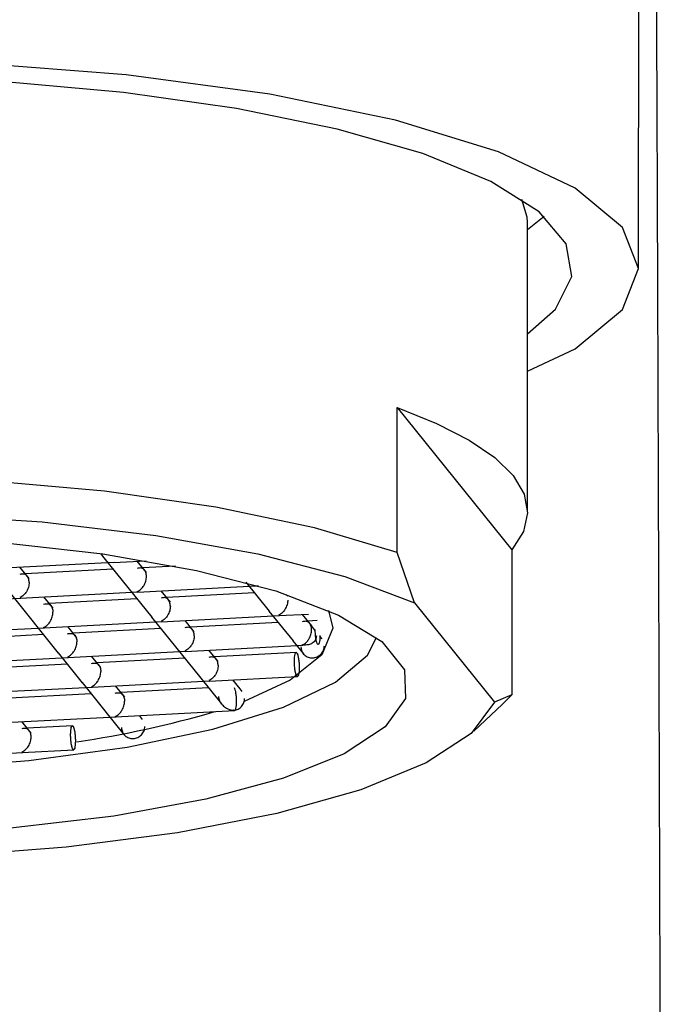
# Model space of a CAD drawing. Header units: millimetres. Extents: x 4289.006 to 4289.22, y 1598.803 to 1599.064.
# Tile 4 of 5: x 4289.117 to 4289.128, y 1599.015 to 1599.032. Entities that reach past the tile are written whole.
import ezdxf

# ---------------------------------------------------------------- set-up
doc = ezdxf.new("R2010")
doc.units = ezdxf.units.MM
doc.layers.add('SANINDUSA', color=3, linetype='Continuous')

msp = doc.modelspace()

# ---------------------------------------------------------------- linework, layer by layer
at = {"layer": 'SANINDUSA'}
for p, q in [((4289.125132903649, 1599.028107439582), (4289.125408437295, 1599.028325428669)), ((4289.125132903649, 1599.023390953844), (4289.125132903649, 1599.02822867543)), ((4289.122955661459, 1599.022714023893), (4289.122955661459, 1599.025132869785)), ((4289.122955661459, 1599.025132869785), (4289.124868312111, 1599.022757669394)), ((4289.118000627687, 1599.022695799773), (4289.118060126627, 1599.022621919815)), ((4289.123243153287, 1599.021873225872), (4289.122955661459, 1599.022714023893)), ((4289.124868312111, 1599.022757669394), (4289.124868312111, 1599.020338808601)), ((4289.116259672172, 1599.022447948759), (4289.118230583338, 1599.022549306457)), ((4289.118057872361, 1599.022624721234), (4289.118458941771, 1599.022126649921)), ((4289.118219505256, 1599.022548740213), (4289.118763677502, 1599.022576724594)), ((4289.11877048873, 1599.022377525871), (4289.118616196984, 1599.022569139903)), ((4289.116810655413, 1599.022276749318), (4289.116656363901, 1599.022468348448)), ((4289.118212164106, 1599.022433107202), (4289.116745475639, 1599.022357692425)), ((4289.11925394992, 1599.022486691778), (4289.118705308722, 1599.022458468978)), ((4289.120427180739, 1599.022216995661), (4289.120817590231, 1599.021732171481)), ((4289.116496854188, 1599.022028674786), (4289.116897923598, 1599.021530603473)), ((4289.116658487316, 1599.021952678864), (4289.118629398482, 1599.022054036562)), ((4289.118456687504, 1599.022129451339), (4289.118857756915, 1599.021631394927)), ((4289.118618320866, 1599.022053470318), (4289.120589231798, 1599.022154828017)), ((4289.119169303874, 1599.021882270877), (4289.119015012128, 1599.022073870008)), ((4289.120570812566, 1599.022038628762), (4289.119104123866, 1599.021963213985)), ((4289.120578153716, 1599.022154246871), (4289.120641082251, 1599.022157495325)), ((4289.114698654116, 1599.021851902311), (4289.116669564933, 1599.021953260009)), ((4289.117209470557, 1599.021781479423), (4289.117055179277, 1599.021973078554)), ((4289.11861097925, 1599.021937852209), (4289.117144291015, 1599.021862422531)), ((4289.121129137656, 1599.02198304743), (4289.121103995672, 1599.022014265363)), ((4289.123243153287, 1599.021873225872), (4289.124580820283, 1599.020212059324)), ((4289.120815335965, 1599.021734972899), (4289.121216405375, 1599.021236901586)), ((4289.116895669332, 1599.021533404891), (4289.117296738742, 1599.021035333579)), ((4289.117057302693, 1599.021457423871), (4289.119028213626, 1599.021558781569)), ((4289.118855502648, 1599.021634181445), (4289.119256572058, 1599.021136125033)), ((4289.119017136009, 1599.021558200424), (4289.120988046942, 1599.021659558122)), ((4289.119568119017, 1599.021387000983), (4289.119413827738, 1599.021578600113)), ((4289.120969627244, 1599.021543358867), (4289.119502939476, 1599.02146794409)), ((4289.12097696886, 1599.021658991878), (4289.12147577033, 1599.021684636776)), ((4289.121527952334, 1599.021487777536), (4289.121373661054, 1599.021679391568)), ((4289.121620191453, 1599.021576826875), (4289.121462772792, 1599.021568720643)), ((4289.115097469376, 1599.021356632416), (4289.117068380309, 1599.021457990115)), ((4289.117608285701, 1599.021286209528), (4289.117453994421, 1599.02147782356)), ((4289.119009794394, 1599.021442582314), (4289.117543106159, 1599.021367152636)), ((4289.121587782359, 1599.021413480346), (4289.121525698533, 1599.021490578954)), ((4289.117049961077, 1599.021341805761), (4289.115583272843, 1599.021266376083)), ((4289.121214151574, 1599.021239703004), (4289.121389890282, 1599.021021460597)), ((4289.121701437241, 1599.021272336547), (4289.121666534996, 1599.021315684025)), ((4289.117294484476, 1599.021038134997), (4289.117695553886, 1599.020540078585)), ((4289.117456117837, 1599.020962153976), (4289.11942702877, 1599.021063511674)), ((4289.119254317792, 1599.021138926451), (4289.119655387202, 1599.020640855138)), ((4289.119415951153, 1599.02106294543), (4289.121386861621, 1599.021164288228)), ((4289.119966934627, 1599.020891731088), (4289.119812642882, 1599.02108334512)), ((4289.121272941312, 1599.02104318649), (4289.11990175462, 1599.020972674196)), ((4289.11549628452, 1599.020861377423), (4289.117467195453, 1599.02096272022)), ((4289.11800710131, 1599.020790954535), (4289.117852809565, 1599.020982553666)), ((4289.119408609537, 1599.020947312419), (4289.117941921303, 1599.020871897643)), ((4289.117448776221, 1599.020846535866), (4289.115982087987, 1599.020771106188)), ((4289.11769329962, 1599.020542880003), (4289.118094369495, 1599.02004480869)), ((4289.117854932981, 1599.020466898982), (4289.119825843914, 1599.02056824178)), ((4289.119653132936, 1599.020643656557), (4289.120021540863, 1599.020186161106)), ((4289.119814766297, 1599.020567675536), (4289.121293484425, 1599.020643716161)), ((4289.120333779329, 1599.020436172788), (4289.120211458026, 1599.020588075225)), ((4289.115895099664, 1599.020366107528), (4289.117866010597, 1599.020467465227)), ((4289.118405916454, 1599.02029568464), (4289.118251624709, 1599.020487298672)), ((4289.119807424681, 1599.020452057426), (4289.118340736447, 1599.020376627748)), ((4289.120369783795, 1599.020391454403), (4289.120333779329, 1599.020436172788)), ((4289.117847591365, 1599.020351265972), (4289.11638090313, 1599.020275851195)), ((4289.124868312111, 1599.020338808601), (4289.124580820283, 1599.020212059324)), ((4289.124716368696, 1599.020180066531), (4289.124868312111, 1599.020338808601)), ((4289.118092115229, 1599.020047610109), (4289.118393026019, 1599.01967393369)), ((4289.118253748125, 1599.019971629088), (4289.120244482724, 1599.020074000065)), ((4289.120192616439, 1599.020073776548), (4289.120208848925, 1599.020078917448)), ((4289.120233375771, 1599.020075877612), (4289.120192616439, 1599.020073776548)), ((4289.120208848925, 1599.020078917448), (4289.120225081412, 1599.020086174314)), ((4289.120208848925, 1599.020078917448), (4289.120233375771, 1599.020075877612)), ((4289.120225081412, 1599.020086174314), (4289.120233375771, 1599.020075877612)), ((4289.124233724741, 1599.019729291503), (4289.124716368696, 1599.020180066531)), ((4289.116293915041, 1599.019870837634), (4289.118264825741, 1599.019972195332)), ((4289.116844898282, 1599.019699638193), (4289.116690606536, 1599.019891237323)), ((4289.118704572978, 1599.019924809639), (4289.118650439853, 1599.019992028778)), ((4289.117535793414, 1599.01981945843), (4289.116779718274, 1599.0197805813)), ((4289.116692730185, 1599.01937558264), (4289.117556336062, 1599.0194199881)), ((4289.114732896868, 1599.019274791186), (4289.116703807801, 1599.019376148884))]:
    msp.add_line(p, q, dxfattribs=at)
at = {"layer": 'SANINDUSA', "flags": 128}
for points in [[(4289.125132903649, 1599.025739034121), (4289.12592863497, 1599.026115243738), (4289.126716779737, 1599.026771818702), (4289.1269829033, 1599.027454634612), (4289.126716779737, 1599.028137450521), (4289.12592863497, 1599.028794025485), (4289.124648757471, 1599.029399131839), (4289.122926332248, 1599.02992950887), (4289.120827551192, 1599.030364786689), (4289.118433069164, 1599.030688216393), (4289.115834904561, 1599.030887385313), (4289.113132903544, 1599.030954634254), (4289.110430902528, 1599.030887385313), (4289.107832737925, 1599.030688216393), (4289.105438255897, 1599.030364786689), (4289.10333947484, 1599.02992950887), (4289.101617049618, 1599.029399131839), (4289.100337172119, 1599.028794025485), (4289.099549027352, 1599.028137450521), (4289.099282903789, 1599.027454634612), (4289.099549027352, 1599.026771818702), (4289.100337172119, 1599.026115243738), (4289.10113290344, 1599.025739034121)], [(4289.125132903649, 1599.026365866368), (4289.125596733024, 1599.026775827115), (4289.125871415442, 1599.027317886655), (4289.125779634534, 1599.027863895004), (4289.125324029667, 1599.028398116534), (4289.124517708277, 1599.028905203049), (4289.123383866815, 1599.029370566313), (4289.121955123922, 1599.029780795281), (4289.120272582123, 1599.030124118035), (4289.118384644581, 1599.030390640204), (4289.116345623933, 1599.030572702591), (4289.114214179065, 1599.030665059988), (4289.112051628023, 1599.030665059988), (4289.109920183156, 1599.030572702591), (4289.107881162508, 1599.030390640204), (4289.105993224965, 1599.030124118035), (4289.104310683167, 1599.029780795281), (4289.102881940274, 1599.029370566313), (4289.101748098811, 1599.028905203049), (4289.100941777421, 1599.028398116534), (4289.100486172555, 1599.027863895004), (4289.100394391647, 1599.027317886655), (4289.100669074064, 1599.026775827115), (4289.10113290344, 1599.026365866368)], [(4289.125132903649, 1599.02822867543), (4289.125128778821, 1599.028308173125), (4289.125038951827, 1599.028607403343)], [(4289.122955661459, 1599.025132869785), (4289.123611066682, 1599.024868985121), (4289.124155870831, 1599.024589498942), (4289.124584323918, 1599.024297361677), (4289.124891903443, 1599.023995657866), (4289.125075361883, 1599.023687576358), (4289.12513276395, 1599.023376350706), (4289.125063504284, 1599.023065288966), (4289.124868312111, 1599.022757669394)], [(4289.122955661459, 1599.022714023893), (4289.12157648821, 1599.023126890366), (4289.119929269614, 1599.023471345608), (4289.11806629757, 1599.023736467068), (4289.11604671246, 1599.02391383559), (4289.113934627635, 1599.023997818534), (4289.111797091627, 1599.023985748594), (4289.109701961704, 1599.023878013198), (4289.107715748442, 1599.023678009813), (4289.105901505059, 1599.023392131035), (4289.104316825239, 1599.023029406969), (4289.103012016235, 1599.022601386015), (4289.102028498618, 1599.022121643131), (4289.101397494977, 1599.021605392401)], [(4289.101684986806, 1599.020764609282), (4289.102072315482, 1599.021283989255), (4289.102825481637, 1599.021777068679), (4289.10391957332, 1599.022227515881), (4289.105318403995, 1599.022620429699), (4289.106975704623, 1599.022942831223), (4289.108836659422, 1599.02318405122), (4289.110839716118, 1599.023336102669), (4289.11291862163, 1599.023393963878), (4289.115004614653, 1599.023355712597), (4289.117028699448, 1599.023222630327), (4289.118923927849, 1599.022999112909), (4289.120627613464, 1599.022692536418), (4289.122083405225, 1599.022313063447), (4289.123243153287, 1599.021873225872)], [(4289.116305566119, 1599.022884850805), (4289.118042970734, 1599.022689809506), (4289.119602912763, 1599.022415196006), (4289.120929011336, 1599.02207094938), (4289.121973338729, 1599.021669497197), (4289.122698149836, 1599.021225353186), (4289.123077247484, 1599.0207545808), (4289.123096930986, 1599.020274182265), (4289.122756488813, 1599.019801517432), (4289.122068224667, 1599.019353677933), (4289.121057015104, 1599.01894684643), (4289.119759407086, 1599.018595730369), (4289.118222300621, 1599.018313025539), (4289.116501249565, 1599.018108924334)], [(4289.12180747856, 1599.021745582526), (4289.121882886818, 1599.021451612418), (4289.121700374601, 1599.021006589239), (4289.12116710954, 1599.020579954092), (4289.120400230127, 1599.020224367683)], [(4289.103654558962, 1599.021293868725), (4289.103823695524, 1599.020977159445), (4289.104372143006, 1599.020527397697), (4289.105257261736, 1599.02011332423), (4289.10644503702, 1599.019750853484), (4289.107889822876, 1599.019453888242), (4289.109536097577, 1599.019233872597), (4289.111320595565, 1599.019099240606), (4289.113174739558, 1599.019055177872), (4289.115027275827, 1599.019103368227), (4289.116807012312, 1599.019241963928), (4289.11844555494, 1599.019465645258), (4289.119879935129, 1599.019765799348), (4289.121055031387, 1599.0201309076), (4289.121925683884, 1599.020546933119), (4289.122458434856, 1599.02099788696), (4289.122611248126, 1599.021293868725)], [(4289.124580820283, 1599.020212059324), (4289.124193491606, 1599.019692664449), (4289.123440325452, 1599.019199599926), (4289.122346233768, 1599.018749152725), (4289.120947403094, 1599.018356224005), (4289.119290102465, 1599.018033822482), (4289.117429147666, 1599.017792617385), (4289.115426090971, 1599.017640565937), (4289.113347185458, 1599.017582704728), (4289.111261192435, 1599.017620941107), (4289.10923710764, 1599.017754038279), (4289.107341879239, 1599.017977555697), (4289.105638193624, 1599.018284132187), (4289.104182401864, 1599.018663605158), (4289.103022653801, 1599.019103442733)]]:
    msp.add_lwpolyline(points, dxfattribs=at)
at = {"layer": 'SANINDUSA'}
msp.add_arc((4289.115228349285, 1599.036014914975), 0.01663031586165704, 278.2143000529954, 286.3449276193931, dxfattribs=at)
for points, knots in [([(4289.126983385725, 1599.027452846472), (4289.126985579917, 1599.028542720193), (4289.1269901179, 1599.030796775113), (4289.12699711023, 1599.034281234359), (4289.127004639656, 1599.037764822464), (4289.127012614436, 1599.04111679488), (4289.127021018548, 1599.044210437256), (4289.127029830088, 1599.046880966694), (4289.1270390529, 1599.048995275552), (4289.127050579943, 1599.050361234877), (4289.127064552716, 1599.051509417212), (4289.127081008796, 1599.052527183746), (4289.127095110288, 1599.05305391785), (4289.127103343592, 1599.053012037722), (4289.127106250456, 1599.052997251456)], [0, 0, 0, 0, 0.05104084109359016, 0.1055616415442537, 0.1627950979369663, 0.2229038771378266, 0.2862110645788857, 0.3530991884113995, 0.4241064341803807, 0.5001072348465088, 0.6305670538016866, 0.770143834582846, 0.918846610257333, 1, 1, 1, 1]), ([(4289.12763341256, 1598.887954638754), (4289.127625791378, 1598.891868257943), (4289.127610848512, 1598.899541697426), (4289.127588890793, 1598.910801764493), (4289.127567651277, 1598.921530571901), (4289.12754723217, 1598.931660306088), (4289.127527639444, 1598.941182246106), (4289.127508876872, 1598.950096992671), (4289.127490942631, 1598.9584109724), (4289.127472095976, 1598.96691961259), (4289.127452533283, 1598.975468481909), (4289.127432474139, 1598.983893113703), (4289.127413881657, 1598.991381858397), (4289.127396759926, 1598.997988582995), (4289.127381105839, 1599.003770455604), (4289.127366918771, 1599.008785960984), (4289.127353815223, 1599.013223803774), (4289.127340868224, 1599.017421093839), (4289.127327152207, 1599.021654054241), (4289.127312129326, 1599.026023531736), (4289.127295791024, 1599.030445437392), (4289.127278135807, 1599.034821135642), (4289.127259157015, 1599.039038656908), (4289.127238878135, 1599.042961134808), (4289.127217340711, 1599.04644741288), (4289.127194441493, 1599.049358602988), (4289.127170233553, 1599.051657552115), (4289.127153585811, 1599.052505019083), (4289.127145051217, 1599.052939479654)], [0, 0, 0, 0, 0.04828193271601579, 0.09466646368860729, 0.1388592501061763, 0.1809227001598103, 0.2209752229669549, 0.2591092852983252, 0.2953968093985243, 0.3298934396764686, 0.373171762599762, 0.4134170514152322, 0.450680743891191, 0.4849970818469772, 0.5163871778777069, 0.5448622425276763, 0.5704257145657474, 0.5954008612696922, 0.6230377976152, 0.6533923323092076, 0.6865121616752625, 0.7224622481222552, 0.761330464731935, 0.8032347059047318, 0.8482118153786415, 0.896078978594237, 0.946724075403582, 1, 1, 1, 1]), ([(4289.116809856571, 1599.022212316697), (4289.116809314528, 1599.022224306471), (4289.116808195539, 1599.022249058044), (4289.11679908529, 1599.022282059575), (4289.116784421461, 1599.022310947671), (4289.116759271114, 1599.022338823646), (4289.116716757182, 1599.022360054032), (4289.116677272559, 1599.022351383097), (4289.116653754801, 1599.022346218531)], [0, 0, 0, 0, 0.09923005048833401, 0.204849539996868, 0.3197790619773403, 0.4464369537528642, 0.6702878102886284, 0.9999999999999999, 0.9999999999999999, 0.9999999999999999, 0.9999999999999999]), ([(4289.118769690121, 1599.02231309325), (4289.118769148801, 1599.022325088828), (4289.118768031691, 1599.022349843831), (4289.118758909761, 1599.0223828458), (4289.118744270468, 1599.022411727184), (4289.118719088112, 1599.022439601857), (4289.118676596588, 1599.022460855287), (4289.118637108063, 1599.02245216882), (4289.11861358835, 1599.022446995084)], [0, 0, 0, 0, 0.0992650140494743, 0.2048509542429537, 0.3198576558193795, 0.4464346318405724, 0.6702916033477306, 1, 1, 1, 1]), ([(4289.116809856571, 1599.022212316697), (4289.11680926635, 1599.022199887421), (4289.116808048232, 1599.022174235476), (4289.116798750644, 1599.022134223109), (4289.116784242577, 1599.022094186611), (4289.116759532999, 1599.02204728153), (4289.116715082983, 1599.021992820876), (4289.116676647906, 1599.021971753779), (4289.116653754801, 1599.021959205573)], [0, 0, 0, 0, 0.09925910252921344, 0.2048541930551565, 0.3198071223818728, 0.4464110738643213, 0.6702655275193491, 1, 1, 1, 1]), ([(4289.11861358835, 1599.022059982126), (4289.118637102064, 1599.022072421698), (4289.11867657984, 1599.022093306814), (4289.118719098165, 1599.022148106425), (4289.118744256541, 1599.022194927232), (4289.118758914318, 1599.022234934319), (4289.118768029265, 1599.022274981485), (4289.118769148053, 1599.022300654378), (4289.118769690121, 1599.02231309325)], [0, 0, 0, 0, 0.3297189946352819, 0.5535736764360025, 0.6801791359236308, 0.7951132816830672, 0.9007295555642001, 1, 1, 1, 1]), ([(4289.117052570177, 1599.021850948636), (4289.117075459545, 1599.021856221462), (4289.117113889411, 1599.021865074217), (4289.11715833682, 1599.021843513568), (4289.117183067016, 1599.021815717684), (4289.117197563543, 1599.021786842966), (4289.117206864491, 1599.021753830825), (4289.117208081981, 1599.021729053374), (4289.117208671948, 1599.021717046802)], [0, 0, 0, 0, 0.3297312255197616, 0.553598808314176, 0.6801400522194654, 0.7951236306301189, 0.9007217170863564, 1, 1, 1, 1]), ([(4289.119168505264, 1599.021817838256), (4289.119167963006, 1599.021829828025), (4289.119166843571, 1599.021854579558), (4289.11915773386, 1599.021887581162), (4289.119143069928, 1599.021916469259), (4289.119117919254, 1599.021944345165), (4289.119075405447, 1599.021965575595), (4289.11903592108, 1599.021956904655), (4289.119012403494, 1599.021951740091)], [0, 0, 0, 0, 0.09923018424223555, 0.2048495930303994, 0.3197791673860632, 0.4464373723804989, 0.6702883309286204, 1, 1, 1, 1]), ([(4289.121128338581, 1599.021918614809), (4289.121127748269, 1599.021906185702), (4289.121126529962, 1599.021880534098), (4289.121117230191, 1599.021840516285), (4289.121102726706, 1599.021800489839), (4289.121078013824, 1599.021753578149), (4289.121033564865, 1599.02169911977), (4289.120995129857, 1599.021678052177), (4289.12097223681, 1599.021665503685)], [0, 0, 0, 0, 0.09925710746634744, 0.2048501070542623, 0.3198218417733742, 0.4464233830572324, 0.6702731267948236, 0.9999999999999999, 0.9999999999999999, 0.9999999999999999, 0.9999999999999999]), ([(4289.117052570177, 1599.021463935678), (4289.11707608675, 1599.02147637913), (4289.117115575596, 1599.021497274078), (4289.117158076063, 1599.0215520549), (4289.117183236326, 1599.021598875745), (4289.11719789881, 1599.021638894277), (4289.117207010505, 1599.021678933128), (4289.117208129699, 1599.021704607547), (4289.117208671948, 1599.021717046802)], [0, 0, 0, 0, 0.3296687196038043, 0.5535771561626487, 0.6801859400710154, 0.7951020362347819, 0.9007269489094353, 1, 1, 1, 1]), ([(4289.119168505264, 1599.021817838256), (4289.119167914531, 1599.021805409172), (4289.119166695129, 1599.021779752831), (4289.119157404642, 1599.021739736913), (4289.11914288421, 1599.021699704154), (4289.119118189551, 1599.021652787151), (4289.119073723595, 1599.021598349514), (4289.119035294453, 1599.02157726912), (4289.119012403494, 1599.021564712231)], [0, 0, 0, 0, 0.09925676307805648, 0.2048876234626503, 0.3198024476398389, 0.4464347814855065, 0.6702596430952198, 1, 1, 1, 1]), ([(4289.121527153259, 1599.021423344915), (4289.121526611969, 1599.021435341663), (4289.121525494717, 1599.021460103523), (4289.121516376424, 1599.021493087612), (4289.12150173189, 1599.021521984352), (4289.121476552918, 1599.021549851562), (4289.121434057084, 1599.021571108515), (4289.12139457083, 1599.021562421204), (4289.121371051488, 1599.021557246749)], [0, 0, 0, 0, 0.09924931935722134, 0.2048553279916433, 0.3198333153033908, 0.446408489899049, 0.6702622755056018, 1, 1, 1, 1]), ([(4289.117451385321, 1599.021355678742), (4289.117474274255, 1599.021360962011), (4289.117512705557, 1599.021369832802), (4289.117557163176, 1599.02134823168), (4289.11758187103, 1599.021320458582), (4289.117596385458, 1599.02129158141), (4289.117605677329, 1599.021258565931), (4289.117606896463, 1599.021233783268), (4289.117607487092, 1599.021221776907)], [0, 0, 0, 0, 0.3296987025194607, 0.5535754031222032, 0.6801762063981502, 0.7951068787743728, 0.9007362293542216, 0.9999999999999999, 0.9999999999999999, 0.9999999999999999, 0.9999999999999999]), ([(4289.119567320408, 1599.021322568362), (4289.119566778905, 1599.021334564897), (4289.119565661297, 1599.021359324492), (4289.119556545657, 1599.021392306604), (4289.119541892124, 1599.021421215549), (4289.119516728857, 1599.021449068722), (4289.119474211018, 1599.021470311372), (4289.119434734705, 1599.021461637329), (4289.119411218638, 1599.021456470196)], [0, 0, 0, 0, 0.09926299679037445, 0.2048684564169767, 0.3198195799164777, 0.4464243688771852, 0.6702346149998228, 1, 1, 1, 1]), ([(4289.121371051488, 1599.021170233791), (4289.121394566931, 1599.021182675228), (4289.121434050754, 1599.02120356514), (4289.121476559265, 1599.021258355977), (4289.121501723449, 1599.021305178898), (4289.121516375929, 1599.021345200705), (4289.121525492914, 1599.021385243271), (4289.121526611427, 1599.021410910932), (4289.121527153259, 1599.021423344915)], [0, 0, 0, 0, 0.3296935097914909, 0.5535749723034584, 0.6801817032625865, 0.7951412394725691, 0.9007618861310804, 1, 1, 1, 1]), ([(4289.121667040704, 1599.021327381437), (4289.121666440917, 1599.02130280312), (4289.121665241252, 1599.021253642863), (4289.121656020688, 1599.021200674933), (4289.121642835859, 1599.02117402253), (4289.121627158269, 1599.02117836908), (4289.121611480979, 1599.021212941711), (4289.121598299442, 1599.021272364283), (4289.121589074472, 1599.021348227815), (4289.12158787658, 1599.021400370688), (4289.121587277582, 1599.021426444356)], [0, 0, 0, 0, 0.1249921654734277, 0.2500027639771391, 0.3749832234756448, 0.4999847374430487, 0.6249897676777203, 0.7500006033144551, 0.8749896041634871, 1, 1, 1, 1]), ([(4289.117451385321, 1599.020968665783), (4289.117474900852, 1599.020981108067), (4289.117514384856, 1599.021001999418), (4289.117556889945, 1599.021056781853), (4289.11758205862, 1599.021103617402), (4289.117596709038, 1599.02114362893), (4289.117605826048, 1599.021183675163), (4289.117606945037, 1599.021209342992), (4289.117607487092, 1599.021221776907)], [0, 0, 0, 0, 0.3296979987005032, 0.5535829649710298, 0.6801738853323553, 0.7951467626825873, 0.9007657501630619, 0.9999999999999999, 0.9999999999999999, 0.9999999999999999, 0.9999999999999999]), ([(4289.119567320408, 1599.021322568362), (4289.11956673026, 1599.021310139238), (4289.11956551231, 1599.021284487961), (4289.119556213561, 1599.021244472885), (4289.119541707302, 1599.021204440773), (4289.119516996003, 1599.021157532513), (4289.119472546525, 1599.021103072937), (4289.119434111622, 1599.021082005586), (4289.119411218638, 1599.021069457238)], [0, 0, 0, 0, 0.09926280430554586, 0.2048589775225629, 0.3198205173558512, 0.4464223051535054, 0.6702724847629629, 1, 1, 1, 1]), ([(4289.121606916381, 1599.021324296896), (4289.12160607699, 1599.021312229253), (4289.12160434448, 1599.021287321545), (4289.121590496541, 1599.021253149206), (4289.121568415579, 1599.021222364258), (4289.121530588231, 1599.021191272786), (4289.121465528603, 1599.021164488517), (4289.121406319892, 1599.021168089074), (4289.121371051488, 1599.021170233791)], [0, 0, 0, 0, 0.09926128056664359, 0.204876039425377, 0.3198308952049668, 0.446432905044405, 0.6702608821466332, 1, 1, 1, 1]), ([(4289.121240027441, 1599.020892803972), (4289.121240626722, 1599.020917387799), (4289.121241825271, 1599.020966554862), (4289.121251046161, 1599.021019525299), (4289.121264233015, 1599.021046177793), (4289.121279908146, 1599.021041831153), (4289.121295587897, 1599.021007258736), (4289.1213087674, 1599.020947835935), (4289.121317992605, 1599.020871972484), (4289.121319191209, 1599.020819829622), (4289.121319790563, 1599.020793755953)], [0, 0, 0, 0, 0.1250109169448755, 0.2500188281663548, 0.3749968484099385, 0.499995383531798, 0.624998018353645, 0.750005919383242, 0.8749922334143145, 0.9999999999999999, 0.9999999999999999, 0.9999999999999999, 0.9999999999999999]), ([(4289.121349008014, 1599.021137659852), (4289.121351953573, 1599.021112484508), (4289.121357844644, 1599.021062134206), (4289.121403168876, 1599.021000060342), (4289.121467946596, 1599.020960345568), (4289.121544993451, 1599.020949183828), (4289.121622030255, 1599.020968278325), (4289.121686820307, 1599.021014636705), (4289.121732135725, 1599.021081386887), (4289.121738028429, 1599.021132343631), (4289.121740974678, 1599.021157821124)], [0, 0, 0, 0, 0.1249970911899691, 0.2499922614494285, 0.3749940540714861, 0.4999939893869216, 0.6249996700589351, 0.7499931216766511, 0.8750008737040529, 1, 1, 1, 1]), ([(4289.117850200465, 1599.020860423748), (4289.11787308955, 1599.020865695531), (4289.117911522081, 1599.020874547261), (4289.117955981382, 1599.020852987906), (4289.117980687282, 1599.020825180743), (4289.117995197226, 1599.020796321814), (4289.118004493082, 1599.020763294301), (4289.118005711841, 1599.020738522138), (4289.118006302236, 1599.020726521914)], [0, 0, 0, 0, 0.3296824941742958, 0.5535622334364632, 0.6801888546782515, 0.7951527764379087, 0.900767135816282, 1, 1, 1, 1]), ([(4289.119966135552, 1599.020827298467), (4289.119965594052, 1599.02083929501), (4289.119964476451, 1599.020864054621), (4289.119955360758, 1599.020897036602), (4289.119940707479, 1599.020925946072), (4289.119915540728, 1599.020953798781), (4289.119873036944, 1599.020975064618), (4289.119833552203, 1599.020966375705), (4289.119810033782, 1599.020961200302)], [0, 0, 0, 0, 0.09926182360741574, 0.2048660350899, 0.3198157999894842, 0.4464185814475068, 0.6702685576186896, 1, 1, 1, 1]), ([(4289.121319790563, 1599.020793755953), (4289.121319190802, 1599.020769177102), (4289.121317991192, 1599.020720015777), (4289.12130877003, 1599.020667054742), (4289.121295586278, 1599.020640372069), (4289.121279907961, 1599.020644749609), (4289.121264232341, 1599.020679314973), (4289.121251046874, 1599.020738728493), (4289.12124182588, 1599.020814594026), (4289.121240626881, 1599.02086673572), (4289.121240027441, 1599.020892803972)], [0, 0, 0, 0, 0.1249933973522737, 0.2500052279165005, 0.3749948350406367, 0.4999988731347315, 0.6250051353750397, 0.7499994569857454, 0.875012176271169, 0.9999999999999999, 0.9999999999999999, 0.9999999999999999, 0.9999999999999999]), ([(4289.117850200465, 1599.02047341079), (4289.117873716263, 1599.020485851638), (4289.117913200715, 1599.020506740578), (4289.117955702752, 1599.0205615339), (4289.117980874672, 1599.020608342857), (4289.117995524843, 1599.020648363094), (4289.118004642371, 1599.0206884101), (4289.118005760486, 1599.020714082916), (4289.118006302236, 1599.020726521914)], [0, 0, 0, 0, 0.3296904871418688, 0.5535703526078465, 0.6801450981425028, 0.7951042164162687, 0.9007238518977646, 1, 1, 1, 1]), ([(4289.119966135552, 1599.020827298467), (4289.119965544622, 1599.020814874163), (4289.119964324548, 1599.020789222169), (4289.119955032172, 1599.020749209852), (4289.119940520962, 1599.020709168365), (4289.119915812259, 1599.020662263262), (4289.119871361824, 1599.020607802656), (4289.119832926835, 1599.020586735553), (4289.119810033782, 1599.020574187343)], [0, 0, 0, 0, 0.09922023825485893, 0.2048563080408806, 0.3198089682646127, 0.4464123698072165, 0.6702662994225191, 1, 1, 1, 1]), ([(4289.118249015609, 1599.020365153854), (4289.118271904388, 1599.020370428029), (4289.118310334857, 1599.020379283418), (4289.118354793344, 1599.020357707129), (4289.118379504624, 1599.02032993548), (4289.118394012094, 1599.020301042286), (4289.118403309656, 1599.020268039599), (4289.118404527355, 1599.02024325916), (4289.11840511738, 1599.020231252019)], [0, 0, 0, 0, 0.3297024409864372, 0.5535734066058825, 0.6801769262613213, 0.7951351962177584, 0.9007345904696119, 1, 1, 1, 1]), ([(4289.120233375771, 1599.020460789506), (4289.120238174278, 1599.020449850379), (4289.120247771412, 1599.020427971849), (4289.120259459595, 1599.020368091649), (4289.12026754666, 1599.020296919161), (4289.120268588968, 1599.020248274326), (4289.120269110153, 1599.02022395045)], [0, 0, 0, 0, 0.2499795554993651, 0.4999654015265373, 0.7499677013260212, 1, 1, 1, 1]), ([(4289.118249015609, 1599.019978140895), (4289.118272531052, 1599.01999058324), (4289.118312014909, 1599.020011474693), (4289.11835452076, 1599.020066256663), (4289.118379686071, 1599.020113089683), (4289.118394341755, 1599.020153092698), (4289.118403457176, 1599.020193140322), (4289.118404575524, 1599.020218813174), (4289.11840511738, 1599.020231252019)], [0, 0, 0, 0, 0.3296968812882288, 0.5535810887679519, 0.6801720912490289, 0.7951088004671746, 0.9007274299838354, 0.9999999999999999, 0.9999999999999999, 0.9999999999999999, 0.9999999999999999]), ([(4289.119972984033, 1599.020311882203), (4289.119973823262, 1599.020299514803), (4289.119975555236, 1599.020273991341), (4289.119989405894, 1599.020235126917), (4289.120011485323, 1599.020197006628), (4289.120049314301, 1599.020153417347), (4289.120114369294, 1599.020104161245), (4289.120173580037, 1599.020088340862), (4289.120208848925, 1599.020078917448)], [0, 0, 0, 0, 0.0992702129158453, 0.2048708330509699, 0.3198178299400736, 0.4464208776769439, 0.6702605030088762, 0.9999999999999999, 0.9999999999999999, 0.9999999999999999, 0.9999999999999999]), ([(4289.120233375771, 1599.020075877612), (4289.120256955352, 1599.020082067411), (4289.120304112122, 1599.020094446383), (4289.120361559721, 1599.020142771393), (4289.120401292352, 1599.020205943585), (4289.120406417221, 1599.020253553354), (4289.120408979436, 1599.020277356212)], [0, 0, 0, 0, 0.2500049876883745, 0.4999846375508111, 0.7500136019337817, 1, 1, 1, 1]), ([(4289.120269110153, 1599.02022395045), (4289.120268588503, 1599.020200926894), (4289.120267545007, 1599.020154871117), (4289.120259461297, 1599.020103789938), (4289.120247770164, 1599.020072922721), (4289.120238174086, 1599.02007489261), (4289.120233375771, 1599.020075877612)], [0, 0, 0, 0, 0.2499618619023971, 0.5000177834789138, 0.7499945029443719, 1, 1, 1, 1]), ([(4289.11684409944, 1599.019635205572), (4289.116843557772, 1599.019647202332), (4289.116842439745, 1599.01967196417), (4289.116833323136, 1599.019704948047), (4289.116818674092, 1599.019733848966), (4289.116793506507, 1599.019761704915), (4289.116750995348, 1599.019782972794), (4289.11671151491, 1599.019774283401), (4289.116687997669, 1599.019769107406)], [0, 0, 0, 0, 0.09924977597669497, 0.2048558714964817, 0.319834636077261, 0.4464404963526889, 0.6702622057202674, 1, 1, 1, 1]), ([(4289.117502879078, 1599.019669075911), (4289.117503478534, 1599.019693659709), (4289.117504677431, 1599.019742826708), (4289.117513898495, 1599.019795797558), (4289.11752708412, 1599.019822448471), (4289.117542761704, 1599.019818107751), (4289.117558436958, 1599.019783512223), (4289.117571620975, 1599.019724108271), (4289.117580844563, 1599.019648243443), (4289.117582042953, 1599.019596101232), (4289.1175826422, 1599.019570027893)], [0, 0, 0, 0, 0.1250118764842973, 0.2500207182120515, 0.3749995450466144, 0.4999991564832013, 0.6250128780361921, 0.7500040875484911, 0.8749913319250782, 1, 1, 1, 1]), ([(4289.118352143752, 1599.019790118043), (4289.118355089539, 1599.019764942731), (4289.118360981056, 1599.019714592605), (4289.118406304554, 1599.019652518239), (4289.118471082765, 1599.019612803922), (4289.118548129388, 1599.019601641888), (4289.118625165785, 1599.019620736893), (4289.118689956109, 1599.019667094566), (4289.118735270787, 1599.019733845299), (4289.118741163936, 1599.019784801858), (4289.118744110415, 1599.019810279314)], [0, 0, 0, 0, 0.1249973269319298, 0.2499921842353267, 0.3749946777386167, 0.4999947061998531, 0.6249990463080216, 0.7499931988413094, 0.8750006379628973, 1, 1, 1, 1]), ([(4289.116687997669, 1599.019382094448), (4289.116711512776, 1599.019394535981), (4289.116750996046, 1599.01941542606), (4289.116793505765, 1599.019470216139), (4289.116818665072, 1599.019517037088), (4289.116833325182, 1599.019557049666), (4289.116842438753, 1599.019597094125), (4289.116843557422, 1599.019622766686), (4289.11684409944, 1599.019635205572)], [0, 0, 0, 0, 0.3296919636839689, 0.55357253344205, 0.6801789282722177, 0.7951033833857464, 0.9007233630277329, 1, 1, 1, 1]), ([(4289.1175826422, 1599.019570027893), (4289.117582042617, 1599.019545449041), (4289.117580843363, 1599.019496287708), (4289.117571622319, 1599.019443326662), (4289.117558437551, 1599.019416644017), (4289.117542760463, 1599.019421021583), (4289.117527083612, 1599.019455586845), (4289.117513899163, 1599.019515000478), (4289.117504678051, 1599.01959086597), (4289.117503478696, 1599.019643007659), (4289.117502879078, 1599.019669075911)], [0, 0, 0, 0, 0.1249933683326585, 0.2500051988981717, 0.3749949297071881, 0.4999988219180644, 0.6250052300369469, 0.749999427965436, 0.8750121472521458, 1, 1, 1, 1])]:
    msp.add_open_spline(points, degree=3, knots=knots, dxfattribs=at)

doc.saveas('drawing.dxf')
